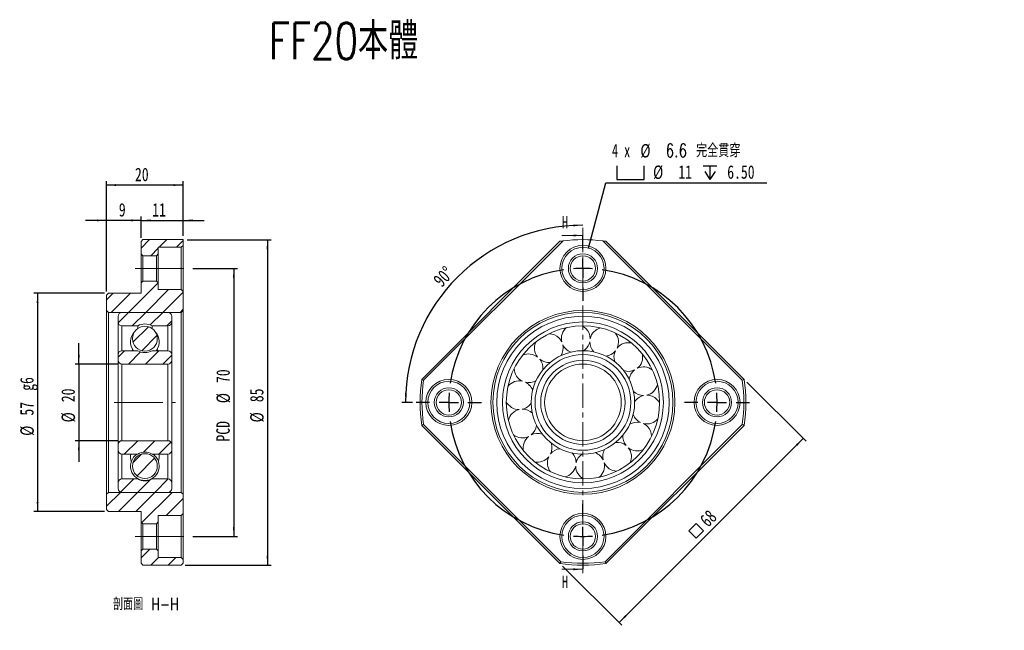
# Model space of a CAD drawing. Header units: millimetres. Extents: x 51 to 308, y 33 to 192.
import ezdxf

# ---------------------------------------------------------------- set-up
doc = ezdxf.new("R2010")
doc.units = ezdxf.units.MM
doc.linetypes.add('CENTER', pattern=[10.16, 6.35, -1.27, 1.27, -1.27])
doc.linetypes.add('CENTERX2', pattern=[20.32, 12.7, -2.54, 2.54, -2.54])
doc.layers.add('FORMAT', color=7, linetype='Continuous')
doc.styles.add('SLDTEXTSTYLE0', font='TXT', dxfattribs={"width": 0.75, "bigfont": 'bigfont'})
doc.styles.add('SLDTEXTSTYLE1', font='TXT', dxfattribs={"width": 0.75})
doc.styles.add('SLDTEXTSTYLE2', font='TXT', dxfattribs={"width": 0.666667})
doc.dimstyles.new('SLDDIMSTYLE0', dxfattribs={"dimtxt": 3.5, "dimasz": 2.5, "dimexe": 0, "dimexo": 0.0625, "dimgap": 0.875, "dimtad": 1, "dimdec": 4, "dimzin": 12, "dimdsep": 46, "dimtxsty": 'SLDTEXTSTYLE1', "dimsah": 1, "dimcen": 0.09, "dimazin": 3, "dimtfac": 1, "dimtofl": 0, "dimtmove": 0, "dimatfit": 3, "dimfxl": 0, "dimfrac": 2, "dimtolj": 1, "dimtzin": 12, "dimarcsym": 0})
doc.dimstyles.new('SLDDIMSTYLE1', dxfattribs={"dimtxt": 3.5, "dimasz": 2.5, "dimexe": 0, "dimexo": 0.0625, "dimgap": 0.875, "dimtad": 1, "dimrnd": 1e-09, "dimzin": 12, "dimdsep": 46, "dimtxsty": 'SLDTEXTSTYLE1', "dimsah": 1, "dimcen": 0.09, "dimadec": 0, "dimazin": 3, "dimtfac": 1, "dimtofl": 0, "dimtmove": 0, "dimatfit": 3, "dimfxl": 0, "dimfrac": 2, "dimtolj": 1, "dimtzin": 12, "dimarcsym": 0})
doc.dimstyles.new('SLDDIMSTYLE2', dxfattribs={"dimtxt": 3.5, "dimasz": 2.5, "dimexe": 0, "dimexo": 0.0625, "dimgap": 0.875, "dimtad": 0, "dimtih": 1, "dimtoh": 1, "dimdec": 1, "dimrnd": 1e-09, "dimzin": 12, "dimdsep": 46, "dimtxsty": 'SLDTEXTSTYLE1', "dimsah": 1, "dimcen": 0, "dimadec": 0, "dimazin": 3, "dimtfac": 1, "dimtofl": 0, "dimtmove": 0, "dimatfit": 3, "dimfxl": 0, "dimfrac": 2, "dimtolj": 1, "dimtzin": 12, "dimarcsym": 0})
doc.dimstyles.new('SLDDIMSTYLE3', dxfattribs={"dimtxt": 3.5, "dimasz": 2.5, "dimexe": 0, "dimexo": 0.0625, "dimgap": 0.875, "dimtad": 1, "dimrnd": 1e-09, "dimzin": 12, "dimdsep": 46, "dimtxsty": 'SLDTEXTSTYLE1', "dimsah": 1, "dimcen": 0.09, "dimadec": 0, "dimazin": 3, "dimtfac": 1, "dimtmove": 0, "dimatfit": 0, "dimfxl": 0, "dimfrac": 2, "dimtolj": 1, "dimtzin": 12, "dimarcsym": 0})

# ---------------------------------------------------------------- blocks, each defined once
blk = doc.blocks.new('_D')
at = {"layer": 'FORMAT', "color": 7}
blk.add_line((153.92, 92.23), (151.13, 92.23), dxfattribs=at)
blk.add_arc((198.42, 92.23), 46.29, 90, 180, dxfattribs=at)
for points in [[(198.42, 138.52), (195.91, 138.7), (195.93, 138.2)], [(152.13, 92.23), (152.45, 94.73), (151.95, 94.74)]]:
    blk.add_solid(points, dxfattribs=at)
at = {"layer": 'FORMAT', "color": 7, "insert": (159.04, 124.52), "char_height": 3.5, "attachment_point": 1, "rotation": 46.6889, "style": 'SLDTEXTSTYLE1'}
blk.add_mtext('90°', dxfattribs=at)
blk = doc.blocks.new('SW_SYMBOL_MOD_BOX')
at = {"layer": 'FORMAT', "color": 0}
for p, q in [((200, 200), (200, 800)), ((200, 800), (800, 800)), ((800, 800), (800, 200)), ((200, 200), (800, 200))]:
    blk.add_line(p, q, dxfattribs=at)
blk = doc.blocks.new('_D_1')
at = {"layer": 'FORMAT', "color": 7}
for p, q in [((241.2, 97.54), (256.64, 82.1)), ((255.93, 82.81), (207.85, 34.72)), ((193.12, 49.45), (208.55, 34.02))]:
    blk.add_line(p, q, dxfattribs=at)
for points in [[(255.93, 82.81), (253.98, 81.22), (254.34, 80.86)], [(207.85, 34.72), (209.79, 36.31), (209.44, 36.67)]]:
    blk.add_solid(points, dxfattribs=at)
at = {"layer": 'FORMAT', "color": 7, "xscale": 0.004470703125, "yscale": 0.004470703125, "zscale": 0.004470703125, "rotation": 45.00000000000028}
blk.add_blockref('SW_SYMBOL_MOD_BOX', (227.95, 55.51), dxfattribs=at)
at = {"layer": 'FORMAT', "color": 7, "insert": (228.6, 61.93), "char_height": 3.5, "attachment_point": 1, "rotation": 45, "style": 'SLDTEXTSTYLE1'}
blk.add_mtext('68', dxfattribs=at)
blk = doc.blocks.new('SW_SYMBOL_HOLE_SPOT')
at = {"layer": 'FORMAT', "color": 0}
for p, q in [((0, 875), (0, 75)), ((1600, 75), (1600, 875)), ((0, 75), (1600, 75))]:
    blk.add_line(p, q, dxfattribs=at)
blk = doc.blocks.new('SW_SYMBOL_HOLE_DEPTH')
at = {"layer": 'FORMAT', "color": 0}
for p, q in [((0, 875), (800, 875)), ((400, 875), (400, 75)), ((100, 555), (400, 75)), ((700, 555), (400, 75))]:
    blk.add_line(p, q, dxfattribs=at)
blk = doc.blocks.new('_D_2')
at = {"layer": 'FORMAT'}
for p, q in [((199.84, 132.55), (204.41, 149.58)), ((204.41, 149.58), (246.41, 149.58))]:
    blk.add_line(p, q, dxfattribs=at)
blk.add_solid([(199.84, 132.55), (200.73, 134.9), (200.25, 135.03)], dxfattribs=at)
at = {"layer": 'FORMAT', "xscale": 0.004470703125, "yscale": 0.004470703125, "zscale": 0.004470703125}
for name, p in [('SW_SYMBOL_HOLE_SPOT', (207.29, 150.07)), ('SW_SYMBOL_HOLE_DEPTH', (229.77, 150.07))]:
    blk.add_blockref(name, p, dxfattribs=at)
at = {"layer": 'FORMAT', "char_height": 3.5, "attachment_point": 1}
for s, insert, style in [('4 x', (206, 159.76), 'SLDTEXTSTYLE2'), ('%%c', (213.41, 159.71), 'SLDTEXTSTYLE1'), ('6.6 \\M+18AAE\\M+19153\\M+18AD1\\M+190FA', (220, 159.76), 'SLDTEXTSTYLE0'), ('%%c', (216.73, 154.1), 'SLDTEXTSTYLE1'), ('6.50', (236.08, 154.15), 'SLDTEXTSTYLE1'), ('11', (223.32, 154.15), 'SLDTEXTSTYLE1')]:
    blk.add_mtext(s, dxfattribs=dict(at, insert=insert, style=style))
blk = doc.blocks.new('SW_CENTERMARKSYMBOL_0')
at = {"layer": 'FORMAT', "color": 0}
for p, q in [((0, 5), (0, 8.5)), ((0, 0), (0, 2.5)), ((0, 0), (0, -2.5)), ((0, -5), (0, -8.5)), ((-40, -35), (-43.5, -35)), ((-35, -35), (-37.5, -35)), ((-35, -35), (-32.5, -35)), ((-30, -35), (-26.5, -35)), ((30, -35), (26.5, -35)), ((35, -35), (32.5, -35)), ((35, -35), (37.5, -35)), ((40, -35), (43.5, -35)), ((0, -65), (0, -61.5)), ((0, -70), (0, -67.5)), ((0, -70), (0, -72.5)), ((0, -75), (0, -78.5))]:
    blk.add_line(p, q, dxfattribs=at)
for start, end in [(90, 94.0926), (85.9074, 90), (98.1851, 171.8149), (8.1851, 81.8149), (175.9074, 180), (0, 4.0926), (180, 184.0926), (355.9074, 0), (188.1851, 261.8149), (278.1851, 351.8149), (265.9074, 270), (270, 274.0926)]:
    blk.add_arc((0, -35), 35, start, end, dxfattribs=at)
blk = doc.blocks.new('_D_3')
at = {"layer": 'FORMAT', "color": 7}
for p, q in [((83.09, 139.77), (77.59, 139.77)), ((83.09, 135.23), (83.09, 140.77)), ((83.09, 139.77), (94.09, 139.77)), ((94.09, 135.73), (94.09, 140.77)), ((94.09, 139.77), (99.59, 139.77))]:
    blk.add_line(p, q, dxfattribs=at)
for points in [[(83.09, 139.77), (80.59, 140.02), (80.59, 139.52)], [(94.09, 139.77), (96.59, 139.52), (96.59, 140.02)]]:
    blk.add_solid(points, dxfattribs=at)
at = {"layer": 'FORMAT', "color": 7, "insert": (86.01, 144.28), "char_height": 3.5, "attachment_point": 1, "style": 'SLDTEXTSTYLE1'}
blk.add_mtext('11', dxfattribs=at)
blk = doc.blocks.new('_D_4')
at = {"layer": 'FORMAT', "color": 7}
for p, q in [((74.09, 139.77), (68.59, 139.77)), ((74.09, 121.23), (74.09, 140.77)), ((83.09, 139.77), (74.09, 139.77)), ((83.09, 135.23), (83.09, 140.77)), ((83.09, 139.77), (88.59, 139.77))]:
    blk.add_line(p, q, dxfattribs=at)
for points in [[(74.09, 139.77), (71.59, 140.02), (71.59, 139.52)], [(83.09, 139.77), (85.59, 139.52), (85.59, 140.02)]]:
    blk.add_solid(points, dxfattribs=at)
at = {"layer": 'FORMAT', "color": 7, "insert": (77.3, 144.28), "char_height": 3.5, "attachment_point": 1, "style": 'SLDTEXTSTYLE1'}
blk.add_mtext('9', dxfattribs=at)
blk = doc.blocks.new('_D_5')
at = {"layer": 'FORMAT', "color": 7}
for p, q in [((74.09, 121.23), (74.09, 150)), ((94.09, 135.73), (94.09, 150)), ((94.09, 149), (74.09, 149))]:
    blk.add_line(p, q, dxfattribs=at)
for points in [[(74.09, 149), (76.59, 148.75), (76.59, 149.25)], [(94.09, 149), (91.59, 149.25), (91.59, 148.75)]]:
    blk.add_solid(points, dxfattribs=at)
at = {"layer": 'FORMAT', "color": 7, "insert": (81.51, 153.51), "char_height": 3.5, "attachment_point": 1, "style": 'SLDTEXTSTYLE1'}
blk.add_mtext('20', dxfattribs=at)
blk = doc.blocks.new('_D_6')
at = {"layer": 'FORMAT', "color": 7}
for p, q in [((73.59, 120.73), (55.1, 120.73)), ((56.1, 120.73), (56.1, 63.73)), ((73.59, 63.73), (55.1, 63.73))]:
    blk.add_line(p, q, dxfattribs=at)
for points in [[(56.1, 120.73), (55.85, 118.23), (56.35, 118.23)], [(56.1, 63.73), (56.35, 66.23), (55.85, 66.23)]]:
    blk.add_solid(points, dxfattribs=at)
at = {"layer": 'FORMAT', "color": 7, "char_height": 3.5, "attachment_point": 1, "rotation": 90, "style": 'SLDTEXTSTYLE1'}
for s, insert in [('g6', (51.53, 95.26)), ('57', (51.53, 88.78)), ('%%c', (51.59, 83.5))]:
    blk.add_mtext(s, dxfattribs=dict(at, insert=insert))
blk = doc.blocks.new('_D_7')
at = {"layer": 'FORMAT', "color": 7}
for p, q in [((96.59, 127.23), (108.3, 127.23)), ((107.3, 127.23), (107.3, 57.23)), ((96.59, 57.23), (108.3, 57.23))]:
    blk.add_line(p, q, dxfattribs=at)
for points in [[(107.3, 127.23), (107.05, 124.73), (107.55, 124.73)], [(107.3, 57.23), (107.55, 59.73), (107.05, 59.73)]]:
    blk.add_solid(points, dxfattribs=at)
at = {"layer": 'FORMAT', "color": 7, "char_height": 3.5, "attachment_point": 1, "rotation": 90, "style": 'SLDTEXTSTYLE1'}
for s, insert in [('70', (102.74, 97.3)), ('%%c', (102.79, 92.02)), ('PCD', (102.74, 82))]:
    blk.add_mtext(s, dxfattribs=dict(at, insert=insert))
blk = doc.blocks.new('_D_8')
at = {"layer": 'FORMAT', "color": 7}
for p, q in [((95.09, 134.73), (117.09, 134.73)), ((116.09, 134.73), (116.09, 49.73)), ((94.59, 49.73), (117.09, 49.73))]:
    blk.add_line(p, q, dxfattribs=at)
for points in [[(116.09, 134.73), (115.84, 132.23), (116.34, 132.23)], [(116.09, 49.73), (116.34, 52.23), (115.84, 52.23)]]:
    blk.add_solid(points, dxfattribs=at)
at = {"layer": 'FORMAT', "color": 7, "char_height": 3.5, "attachment_point": 1, "rotation": 90, "style": 'SLDTEXTSTYLE1'}
for s, insert in [('85', (111.53, 92.29)), ('%%c', (111.58, 87.01))]:
    blk.add_mtext(s, dxfattribs=dict(at, insert=insert))
blk = doc.blocks.new('_D_9')
at = {"layer": 'FORMAT', "color": 7}
for p, q in [((66.86, 102.23), (66.86, 107.73)), ((77.09, 102.23), (65.86, 102.23)), ((66.86, 102.23), (66.86, 82.23)), ((77.09, 82.23), (65.86, 82.23)), ((66.86, 82.23), (66.86, 76.73))]:
    blk.add_line(p, q, dxfattribs=at)
for points in [[(66.86, 102.23), (67.11, 104.73), (66.61, 104.73)], [(66.86, 82.23), (66.61, 79.73), (67.11, 79.73)]]:
    blk.add_solid(points, dxfattribs=at)
at = {"layer": 'FORMAT', "color": 7, "char_height": 3.5, "attachment_point": 1, "rotation": 90, "style": 'SLDTEXTSTYLE1'}
for s, insert in [('20', (62.3, 92.29)), ('%%c', (62.35, 87.01))]:
    blk.add_mtext(s, dxfattribs=dict(at, insert=insert))

msp = doc.modelspace()

# ---------------------------------------------------------------- hatches: boundary and pattern name
at = {"linetype": 'Continuous', "lineweight": 0}
h = msp.add_hatch(dxfattribs=at)
h.set_pattern_fill('ANSI31', style=0)
h.paths.add_polyline_path([(83.09355, 134.23341), (83.09355, 131.03341), (83.59355, 130.53341), (87.09355, 130.53341), (87.59355, 131.03341), (87.59355, 132.73341), (93.59355, 132.73341), (94.09355, 133.23341), (94.09355, 134.73341), (83.59355, 134.73341)], flags=0)
h = msp.add_hatch(dxfattribs=at)
h.set_pattern_fill('ANSI31', style=0)
h.paths.add_polyline_path([(83.09355, 120.73341), (74.59355, 120.73341), (74.09355, 120.23341), (74.09355, 116.23341), (74.59355, 115.73341), (93.59355, 115.73341), (94.09355, 116.23341), (94.09355, 121.23341), (93.59355, 121.73341), (87.59355, 121.73341), (87.59355, 123.43341), (87.09355, 123.93341), (83.59355, 123.93341), (83.09355, 123.43341)], flags=0)
h = msp.add_hatch(dxfattribs=at)
h.set_pattern_fill('ANSI31', style=0)
edge = h.paths.add_edge_path(flags=0)
edge.add_arc((78.09355, 114.73341), 1, 90, 180)
edge.add_line((77.09355, 114.73341), (77.09355, 113.23341))
edge.add_arc((78.09355, 113.23341), 1, 180, 270)
edge.add_line((78.09355, 112.23341), (82.22272, 112.23341))
edge.add_arc((84.09355, 108.98341), 3.75, 60.0735651, 119.9264349, ccw=False)
edge.add_line((85.96438, 112.23341), (90.09355, 112.23341))
edge.add_arc((90.09355, 113.23341), 1, 270, 360)
edge.add_line((91.09355, 113.23341), (91.09355, 114.73341))
edge.add_arc((90.09355, 114.73341), 1, 0, 90)
edge.add_line((90.09355, 115.73341), (78.09355, 115.73341))
h = msp.add_hatch(dxfattribs=at)
h.set_pattern_fill('ANSI31', style=0)
edge = h.paths.add_edge_path(flags=0)
edge.add_arc((84.09355, 108.87809), 3.24736, 0, 360)
h = msp.add_hatch(dxfattribs=at)
h.set_pattern_fill('ANSI31', style=0)
edge = h.paths.add_edge_path(flags=0)
edge.add_arc((84.09355, 108.98341), 3.75, 240.0735651, 299.9264349, ccw=False)
edge.add_line((82.22272, 105.73341), (78.09355, 105.73341))
edge.add_arc((78.09355, 104.73341), 1, 90, 180)
edge.add_line((77.09355, 104.73341), (77.09355, 103.23341))
edge.add_arc((78.09355, 103.23341), 1, 180, 270)
edge.add_line((78.09355, 102.23341), (90.09355, 102.23341))
edge.add_arc((90.09355, 103.23341), 1, 270, 360)
edge.add_line((91.09355, 103.23341), (91.09355, 104.73341))
edge.add_arc((90.09355, 104.73341), 1, 0, 90)
edge.add_line((90.09355, 105.73341), (85.96438, 105.73341))
h = msp.add_hatch(dxfattribs=at)
h.set_pattern_fill('ANSI31', style=0)
edge = h.paths.add_edge_path(flags=0)
edge.add_arc((84.09355, 75.48341), 3.75, 60.0735651, 119.9264349, ccw=False)
edge.add_line((85.96438, 78.73341), (90.09355, 78.73341))
edge.add_arc((90.09355, 79.73341), 1, 270, 360)
edge.add_line((91.09355, 79.73341), (91.09355, 81.23341))
edge.add_arc((90.09355, 81.23341), 1, 0, 90)
edge.add_line((90.09355, 82.23341), (78.09355, 82.23341))
edge.add_arc((78.09355, 81.23341), 1, 90, 180)
edge.add_line((77.09355, 81.23341), (77.09355, 79.73341))
edge.add_arc((78.09355, 79.73341), 1, 180, 270)
edge.add_line((78.09355, 78.73341), (82.22272, 78.73341))
h = msp.add_hatch(dxfattribs=at)
h.set_pattern_fill('ANSI31', style=0)
edge = h.paths.add_edge_path(flags=0)
edge.add_arc((84.09355, 75.58873), 3.24736, 0, 360)
h = msp.add_hatch(dxfattribs=at)
h.set_pattern_fill('ANSI31', style=0)
edge = h.paths.add_edge_path(flags=0)
edge.add_arc((78.09355, 69.73341), 1, 180, 270)
edge.add_line((78.09355, 68.73341), (90.09355, 68.73341))
edge.add_arc((90.09355, 69.73341), 1, 270, 360)
edge.add_line((91.09355, 69.73341), (91.09355, 71.23341))
edge.add_arc((90.09355, 71.23341), 1, 0, 90)
edge.add_line((90.09355, 72.23341), (85.96438, 72.23341))
edge.add_arc((84.09355, 75.48341), 3.75, 240.0735651, 299.9264349, ccw=False)
edge.add_line((82.22272, 72.23341), (78.09355, 72.23341))
edge.add_arc((78.09355, 71.23341), 1, 90, 180)
edge.add_line((77.09355, 71.23341), (77.09355, 69.73341))
h = msp.add_hatch(dxfattribs=at)
h.set_pattern_fill('ANSI31', style=0)
h.paths.add_polyline_path([(74.59355, 63.73341), (83.09355, 63.73341), (83.09355, 61.03341), (83.59355, 60.53341), (87.09355, 60.53341), (87.59355, 61.03341), (87.59355, 62.73341), (93.59355, 62.73341), (94.09355, 63.23341), (94.09355, 68.23341), (93.59355, 68.73341), (74.59355, 68.73341), (74.09355, 68.23341), (74.09355, 64.23341)], flags=0)
h = msp.add_hatch(dxfattribs=at)
h.set_pattern_fill('ANSI31', style=0)
h.paths.add_polyline_path([(83.09355, 53.43341), (83.09355, 50.23341), (83.59355, 49.73341), (93.59355, 49.73341), (94.09355, 50.23341), (94.09355, 51.23341), (93.59355, 51.73341), (87.59355, 51.73341), (87.59355, 53.43341), (87.09355, 53.93341), (83.59355, 53.93341)], flags=0)

# ---------------------------------------------------------------- linework, layer by layer
at = {"color": 7, "linetype": 'CENTER', "lineweight": 0}
msp.add_line((198.41955, 137.82766), (198.41955, 46.63917), dxfattribs=at)
at = {"color": 7, "linetype": 'Continuous', "lineweight": 15}
for p, q in [((83.59355, 134.73341), (83.09355, 134.23341)), ((83.09355, 131.03341), (83.09355, 134.23341)), ((83.59355, 134.73341), (94.09355, 134.73341)), ((94.09355, 134.73341), (94.09355, 133.23341)), ((156.34669, 98.24382), (192.40914, 134.30626)), ((193.22471, 134.41473), (156.81849, 98.0085)), ((240.02061, 98.0085), (203.61438, 134.41473)), ((204.42996, 134.30626), (240.4924, 98.24382)), ((93.59355, 132.73341), (87.59355, 132.73341)), ((87.59355, 132.73341), (87.59355, 131.03341)), ((93.59355, 132.73341), (94.09355, 133.23341)), ((93.59355, 121.73341), (93.59355, 132.73341)), ((94.09355, 133.23341), (94.09355, 121.23341)), ((83.09355, 131.03341), (83.59355, 130.53341)), ((83.09355, 123.43341), (83.09355, 131.03341)), ((83.59355, 130.53341), (83.59355, 123.93341)), ((87.09355, 130.53341), (83.59355, 130.53341)), ((87.09355, 130.53341), (87.59355, 131.03341)), ((87.09355, 123.93341), (87.09355, 130.53341)), ((87.59355, 131.03341), (87.59355, 123.43341)), ((83.59355, 123.93341), (83.09355, 123.43341)), ((83.09355, 120.73341), (83.09355, 123.43341)), ((83.59355, 123.93341), (87.09355, 123.93341)), ((87.59355, 123.43341), (87.09355, 123.93341)), ((87.59355, 123.43341), (87.59355, 121.73341)), ((87.59355, 121.73341), (93.59355, 121.73341)), ((94.09355, 121.23341), (93.59355, 121.73341)), ((94.09355, 121.23341), (94.09355, 116.23341)), ((74.59355, 120.73341), (74.09355, 120.23341)), ((74.09355, 116.23341), (74.09355, 120.23341)), ((74.59355, 120.73341), (83.09355, 120.73341)), ((74.09355, 116.23341), (74.59355, 115.73341)), ((74.09355, 68.23341), (74.09355, 116.23341)), ((74.59355, 115.73341), (74.59355, 68.73341)), ((93.59355, 115.73341), (74.59355, 115.73341)), ((78.09355, 115.73341), (90.09355, 115.73341)), ((93.59355, 115.73341), (94.09355, 116.23341)), ((93.59355, 68.73341), (93.59355, 115.73341)), ((94.09355, 116.23341), (94.09355, 68.23341)), ((77.09355, 113.23341), (77.09355, 114.73341)), ((77.09355, 113.23341), (77.09355, 104.73341)), ((91.09355, 114.73341), (91.09355, 113.23341)), ((91.09355, 113.23341), (91.09355, 104.73341)), ((82.22272, 112.23341), (78.09355, 112.23341)), ((82.22272, 112.23341), (82.22272, 111.5324)), ((85.96438, 112.23341), (85.96438, 111.5324)), ((90.09355, 112.23341), (85.96438, 112.23341)), ((78.09355, 105.73341), (82.22272, 105.73341)), ((85.96438, 105.73341), (90.09355, 105.73341)), ((77.09355, 103.23341), (77.09355, 104.73341)), ((77.09355, 103.23341), (77.09355, 81.23341)), ((91.09355, 104.73341), (91.09355, 103.23341)), ((91.09355, 103.23341), (91.09355, 81.23341)), ((78.09355, 102.23341), (78.09355, 82.23341)), ((90.09355, 102.23341), (78.09355, 102.23341)), ((90.09355, 102.23341), (90.09355, 82.23341)), ((192.40914, 50.16056), (156.34669, 86.223)), ((156.81849, 86.45832), (192.64445, 50.63235)), ((204.19464, 50.63235), (240.02061, 86.45832)), ((240.4924, 86.223), (204.42996, 50.16056)), ((78.09355, 82.23341), (90.09355, 82.23341)), ((77.09355, 79.73341), (77.09355, 81.23341)), ((77.09355, 79.73341), (77.09355, 71.23341)), ((91.09355, 81.23341), (91.09355, 79.73341)), ((91.09355, 79.73341), (91.09355, 71.23341)), ((82.22272, 78.73341), (78.09355, 78.73341)), ((90.09355, 78.73341), (85.96438, 78.73341)), ((78.09355, 72.23341), (82.22272, 72.23341)), ((82.22272, 72.33873), (82.22272, 72.23341)), ((85.96438, 72.33873), (85.96438, 72.23341)), ((85.96438, 72.23341), (90.09355, 72.23341)), ((77.09355, 69.73341), (77.09355, 71.23341)), ((91.09355, 71.23341), (91.09355, 69.73341)), ((74.59355, 68.73341), (74.09355, 68.23341)), ((74.09355, 64.23341), (74.09355, 68.23341)), ((74.59355, 68.73341), (93.59355, 68.73341)), ((90.09355, 68.73341), (78.09355, 68.73341)), ((94.09355, 68.23341), (93.59355, 68.73341)), ((94.09355, 68.23341), (94.09355, 63.23341)), ((74.09355, 64.23341), (74.59355, 63.73341)), ((83.09355, 63.73341), (74.59355, 63.73341)), ((83.09355, 61.03341), (83.09355, 63.73341)), ((93.59355, 62.73341), (87.59355, 62.73341)), ((87.59355, 62.73341), (87.59355, 61.03341)), ((93.59355, 62.73341), (94.09355, 63.23341)), ((93.59355, 51.73341), (93.59355, 62.73341)), ((94.09355, 63.23341), (94.09355, 51.23341)), ((83.09355, 61.03341), (83.59355, 60.53341)), ((83.09355, 53.43341), (83.09355, 61.03341)), ((87.09355, 60.53341), (83.59355, 60.53341)), ((83.59355, 60.53341), (83.59355, 53.93341)), ((87.09355, 60.53341), (87.59355, 61.03341)), ((87.09355, 53.93341), (87.09355, 60.53341)), ((87.59355, 61.03341), (87.59355, 53.43341)), ((83.59355, 53.93341), (83.09355, 53.43341)), ((83.09355, 50.23341), (83.09355, 53.43341)), ((83.59355, 53.93341), (87.09355, 53.93341)), ((87.59355, 53.43341), (87.09355, 53.93341)), ((87.59355, 53.43341), (87.59355, 51.73341)), ((87.59355, 51.73341), (93.59355, 51.73341)), ((94.09355, 51.23341), (93.59355, 51.73341)), ((83.09355, 50.23341), (83.59355, 49.73341)), ((93.59355, 49.73341), (83.59355, 49.73341)), ((93.59355, 49.73341), (94.09355, 50.23341)), ((94.09355, 51.23341), (94.09355, 50.23341))]:
    msp.add_line(p, q, dxfattribs=at)
at = {"color": 7, "linetype": 'Continuous', "lineweight": 0}
for p, q in [((192.91955, 135.82766), (198.41955, 135.82766)), ((192.91955, 48.63917), (198.41955, 48.63917))]:
    msp.add_line(p, q, dxfattribs=at)
at = {"color": 8, "linetype": 'Continuous', "lineweight": 15}
for p, q in [((78.09355, 112.23341), (78.09355, 105.73341)), ((90.09355, 112.23341), (90.09355, 105.73341)), ((78.09355, 78.73341), (78.09355, 72.23341)), ((90.09355, 78.73341), (90.09355, 72.23341))]:
    msp.add_line(p, q, dxfattribs=at)
at = {"color": 7, "linetype": 'Continuous', "lineweight": 15, "flags": 128}
for points in [[(199.19579, 111.52974), (198.7361, 111.92076), (198.22073, 112.23242)], [(80.91075, 106.06045), (80.75227, 105.77991), (80.72898, 105.73341)], [(87.45811, 105.73341), (87.43482, 105.77991), (87.27635, 106.06045)], [(218.41856, 92.0346), (218.10689, 92.54996), (217.71588, 93.00966)]]:
    msp.add_lwpolyline(points, dxfattribs=at)
at = {"color": 7, "linetype": 'Continuous', "lineweight": 15}
for centre, radius in [((198.41955, 127.23341), 6), ((198.41955, 127.23341), 5.5), ((198.41955, 127.23341), 3.8), ((198.41955, 127.23341), 3.3), ((198.41955, 92.23341), 24), ((198.41955, 92.23341), 23.5), ((198.41955, 92.23341), 22.5), ((198.41955, 92.23341), 21), ((84.09355, 108.87809), 3.24736), ((198.41955, 92.23341), 20), ((198.41955, 92.23341), 13.5), ((198.41955, 92.23341), 12.5), ((198.41955, 92.23341), 11), ((198.41955, 92.23341), 10), ((163.41955, 92.23341), 6), ((163.41955, 92.23341), 5.5), ((233.41955, 92.23341), 6), ((233.41955, 92.23341), 5.5), ((163.41955, 92.23341), 3.8), ((163.41955, 92.23341), 3.3), ((233.41955, 92.23341), 3.8), ((233.41955, 92.23341), 3.3), ((84.09355, 75.58873), 3.24736), ((198.41955, 57.23341), 6), ((198.41955, 57.23341), 5.5), ((198.41955, 57.23341), 3.8), ((198.41955, 57.23341), 3.3)]:
    msp.add_circle(centre, radius, dxfattribs=at)
for centre, radius, start, end in [((198.41955, 92.23341), 42.5, 97.0209015, 98.1301024), ((198.41955, 92.23341), 42.5, 82.9790985, 97.0209015), ((198.41955, 92.23341), 42.5, 81.8698976, 82.9790985), ((78.09355, 114.73341), 1, 90, 180), ((90.09355, 114.73341), 1, 0, 90), ((78.09355, 113.23341), 1, 180, 270), ((90.09355, 113.23341), 1, 270, 0), ((84.09355, 108.04346), 3.75, 137.6892923, 218.025506), ((84.09355, 108.98341), 3.75, 60.0735651, 119.9264349), ((84.09355, 108.04346), 3.75, 321.974494, 42.3107077), ((196.54414, 108.87809), 3.75, 129.4143245, 192.9679257), ((196.54414, 108.87809), 3.75, 359.8892172, 45), ((203.95172, 108.04346), 3.75, 103.7000387, 167.25364), ((189.50801, 106.41604), 3.75, 155.1286102, 218.6822114), ((189.50801, 106.41604), 3.75, 45, 89.1571041), ((189.50801, 106.41604), 3.75, 25.6035029, 45), ((196.54414, 108.87809), 3.75, 302.9807859, 347.25364), ((203.95172, 108.04346), 3.75, 179.8892172, 224.1620712), ((203.95172, 108.04346), 3.75, 334.1749315, 37.7285327), ((78.09355, 104.73341), 1, 90, 180), ((84.09355, 108.98341), 3.75, 240.0735651, 299.9264349), ((90.09355, 104.73341), 1, 0, 90), ((189.50801, 106.41604), 3.75, 328.6950717, 12.9679257), ((196.54414, 108.87809), 3.75, 205.6035029, 249.8763569), ((203.95172, 108.04346), 3.75, 277.2665002, 321.5393542), ((210.26359, 104.07745), 3.75, 154.1749315, 198.4477855), ((210.26359, 104.07745), 3.75, 77.985753, 141.5393542), ((78.09355, 103.23341), 1, 180, 270), ((90.09355, 103.23341), 1, 270, 0), ((184.23692, 101.14495), 3.75, 51.3177886, 114.8713898), ((184.23692, 101.14495), 3.75, 354.4093574, 38.6822114), ((189.50801, 106.41604), 3.75, 231.3177886, 275.5906426), ((210.26359, 104.07745), 3.75, 308.4606458, 12.014247), ((184.23692, 101.14495), 3.75, 180.8428959, 244.3964971), ((210.26359, 104.07745), 3.75, 251.5522145, 295.8250685), ((214.22959, 97.76559), 3.75, 128.4606458, 172.7334998), ((214.22959, 97.76559), 3.75, 52.2714673, 115.8250685), ((198.41955, 92.23341), 42.5, 171.8698976, 188.1301024), ((198.41955, 92.23341), 42, 172.0966641, 187.9033359), ((181.77487, 94.10882), 3.75, 77.0320743, 140.5856755), ((184.23692, 101.14495), 3.75, 257.0320743, 301.3049283), ((198.41955, 92.23341), 42, 352.0966641, 7.9033359), ((198.41955, 92.23341), 42.5, 351.8698976, 8.1301024), ((181.77487, 94.10882), 3.75, 45, 64.3964971), ((181.77487, 94.10882), 3.75, 20.1236431, 45), ((214.22959, 97.76559), 3.75, 282.74636, 346.2999613), ((214.22959, 97.76559), 3.75, 225.8379288, 270.1107828), ((215.06423, 90.35801), 3.75, 102.74636, 147.0192141), ((215.06423, 90.35801), 3.75, 45, 90.1107828), ((181.77487, 94.10882), 3.75, 206.5571816, 270.1107828), ((182.6095, 86.70124), 3.75, 102.74636, 166.2999613), ((181.77487, 94.10882), 3.75, 282.74636, 327.0192141), ((182.6095, 86.70124), 3.75, 45.8379288, 90.1107828), ((215.06423, 90.35801), 3.75, 200.1236431, 244.3964971), ((215.06423, 90.35801), 3.75, 257.0320743, 320.5856755), ((182.6095, 86.70124), 3.75, 308.4606458, 352.7334998), ((212.60218, 83.32187), 3.75, 77.0320743, 121.3049283), ((212.60218, 83.32187), 3.75, 45, 64.3964971), ((212.60218, 83.32187), 3.75, 0.8428959, 45), ((78.09355, 81.23341), 1, 90, 180), ((90.09355, 81.23341), 1, 0, 90), ((182.6095, 86.70124), 3.75, 232.2714673, 295.8250685), ((186.57551, 80.38937), 3.75, 128.4606458, 192.014247), ((186.57551, 80.38937), 3.75, 71.5522145, 115.8250685), ((212.60218, 83.32187), 3.75, 174.4093574, 218.6822114), ((78.09355, 79.73341), 1, 180, 270), ((90.09355, 79.73341), 1, 270, 0), ((186.57551, 80.38937), 3.75, 334.1749315, 18.4477855), ((192.88737, 76.42337), 3.75, 97.2665002, 141.5393542), ((207.33109, 78.05078), 3.75, 148.6950717, 192.9679257), ((207.33109, 78.05078), 3.75, 51.3177886, 95.5906426), ((212.60218, 83.32187), 3.75, 231.3177886, 294.8713898), ((207.33109, 78.05078), 3.75, 335.1286102, 38.6822114), ((84.09355, 75.58873), 3.75, 123.0093998, 56.9906002), ((84.09355, 78.05078), 3.75, 169.5116989, 199.1640007), ((84.09355, 75.48341), 3.75, 60.0735651, 119.9264349), ((84.09355, 78.05078), 3.75, 340.8359993, 10.4883011), ((186.57551, 80.38937), 3.75, 257.985753, 321.5393542), ((192.88737, 76.42337), 3.75, 154.1749315, 217.7285327), ((192.88737, 76.42337), 3.75, 359.8892172, 44.1620712), ((200.29495, 75.58873), 3.75, 122.9807859, 167.25364), ((200.29495, 75.58873), 3.75, 45, 69.8763569), ((200.29495, 75.58873), 3.75, 25.6035029, 45), ((192.88737, 76.42337), 3.75, 283.7000387, 347.25364), ((200.29495, 75.58873), 3.75, 179.8892172, 243.4428184), ((200.29495, 75.58873), 3.75, 309.4143245, 12.9679257), ((207.33109, 78.05078), 3.75, 205.6035029, 269.1571041), ((78.09355, 71.23341), 1, 90, 180), ((84.09355, 75.48341), 3.75, 240.0735651, 299.9264349), ((90.09355, 71.23341), 1, 0, 90), ((78.09355, 69.73341), 1, 180, 270), ((90.09355, 69.73341), 1, 270, 0), ((198.41955, 92.23341), 42.5, 261.8698976, 278.1301024), ((198.41955, 92.23341), 42, 262.0966641, 277.9033359)]:
    msp.add_arc(centre, radius, start, end, dxfattribs=at)
for points in [[(156.81849, 98.0085), (156.66112, 98.0868), (156.50386, 98.16524), (156.34669, 98.24382)], [(240.02061, 98.0085), (240.17798, 98.0868), (240.33524, 98.16524), (240.4924, 98.24382)], [(156.81849, 86.45832), (156.66112, 86.38002), (156.50386, 86.30158), (156.34669, 86.223)], [(240.02061, 86.45832), (240.17798, 86.38002), (240.33524, 86.30158), (240.4924, 86.223)], [(192.64445, 50.63235), (192.56616, 50.47498), (192.48772, 50.31772), (192.40914, 50.16056)], [(204.19464, 50.63235), (204.27294, 50.47498), (204.35137, 50.31772), (204.42996, 50.16056)]]:
    msp.add_open_spline(points, degree=3, dxfattribs=at)
at = {"color": 7, "linetype": 'Continuous', "lineweight": 0}
for points in [[(198.41955, 135.82766), (195.91955, 136.07766), (195.91955, 135.57766)], [(198.41955, 48.63917), (195.91955, 48.88917), (195.91955, 48.38917)]]:
    msp.add_solid(points, dxfattribs=at)
at = {"layer": 'FORMAT', "color": 7, "linetype": 'CENTERX2', "lineweight": 0}
for p, q in [((81.59355, 127.23341), (95.59355, 127.23341)), ((76.09355, 92.23341), (92.09355, 92.23341)), ((81.59355, 57.23341), (95.59355, 57.23341))]:
    msp.add_line(p, q, dxfattribs=at)

# ---------------------------------------------------------------- block references
at = {"layer": 'FORMAT', "color": 7}
msp.add_blockref('SW_CENTERMARKSYMBOL_0', (198.41955, 127.23341), dxfattribs=at)

# ---------------------------------------------------------------- texts
at = {"color": 7, "linetype": 'Continuous', "char_height": 3.175, "attachment_point": 1, "style": 'SLDTEXTSTYLE1'}
for insert in [(192.91955, 140.87156), (192.91955, 46.95955)]:
    msp.add_mtext('H', dxfattribs=dict(at, insert=insert))
at = {"layer": 'FORMAT', "color": 7, "insert": (116.45967, 191.39604), "char_height": 9.525, "attachment_point": 1, "style": 'SLDTEXTSTYLE0'}
msp.add_mtext('FF20\\M+1967B\\M+1E993', dxfattribs=at)
at = {"layer": 'FORMAT', "insert": (84.33835, 41.171), "char_height": 3.175, "attachment_point": 2, "style": 'SLDTEXTSTYLE0'}
msp.add_mtext('\\M+19655\\M+196CA\\M+19AA4 H-H', dxfattribs=at)

# ---------------------------------------------------------------- dimensions: what is measured, and where the dimension line sits
at = {"layer": 'FORMAT'}
dim = msp.add_diameter_dim_2p(p1=(196.99604, 121.92082), p2=(199.84305, 132.546), text='4 x <> 完全貫穿\\P{\\fGDT;v}%%c 11 {\\fGDT;x} 6.50\\P', dimstyle='SLDDIMSTYLE2', dxfattribs=at)
dim.commit()
dim.dimension.update_dxf_attribs({"geometry": '_D_2', "text_midpoint": (226.20091, 155.19443), "dimtype": 163})
at = {"layer": 'FORMAT', "color": 7}
for base, p1, p2, dimstyle, picture, middle in [((74.09355, 148.99819), (94.09355, 134.73341), (74.09355, 120.23341), 'SLDDIMSTYLE1', '_D_5', (84.09355, 148.99819)), ((74.09355, 139.76972), (83.09355, 134.23341), (74.09355, 120.23341), 'SLDDIMSTYLE3', '_D_4', (78.59355, 139.76972)), ((94.09355, 139.76972), (83.09355, 134.23341), (94.09355, 134.73341), 'SLDDIMSTYLE3', '_D_3', (88.59355, 139.76972))]:
    dim = msp.add_linear_dim(base=base, p1=p1, p2=p2, dimstyle=dimstyle, dxfattribs=at)
    dim.commit()
    dim.dimension.update_dxf_attribs({"geometry": picture, "text_midpoint": middle, "dimtype": 160})
dim = msp.add_angular_dim_2l(base=(165.69035, 124.96261), line1=((198.41955, 137.82766), (198.41955, 46.63917)), line2=((171.91955, 92.23341), (154.91955, 92.23341)), dimstyle='SLDDIMSTYLE0', dxfattribs=at)
dim.commit()
dim.dimension.update_dxf_attribs({"geometry": '_D', "text_midpoint": (164.73997, 123.9838), "dimtype": 162})
for base, p1, p2, angle, text, dimstyle, picture, middle in [((116.09355, 49.73341), (94.09355, 134.73341), (93.59355, 49.73341), 90, '%%c<>', 'SLDDIMSTYLE1', '_D_8', (116.09355, 92.23341)), ((107.30308, 57.23341), (95.59355, 127.23341), (95.59355, 57.23341), 90, 'PCD%%c<>', 'SLDDIMSTYLE1', '_D_7', (107.30308, 92.23341)), ((56.09783, 63.73341), (74.59355, 120.73341), (74.59355, 63.73341), 90, '%%c<> g6', 'SLDDIMSTYLE1', '_D_6', (56.09783, 92.23341)), ((66.86357, 82.23341), (78.09355, 102.23341), (78.09355, 82.23341), 90, '%%c<>', 'SLDDIMSTYLE3', '_D_9', (66.86357, 92.23341)), ((207.84612, 34.72358), (240.4924, 98.24382), (192.40914, 50.16056), 45, '{\\fGDT;o}<>', 'SLDDIMSTYLE1', '_D_1', (231.88775, 58.76521))]:
    dim = msp.add_linear_dim(base=base, p1=p1, p2=p2, angle=angle, text=text, dimstyle=dimstyle, dxfattribs=at)
    dim.commit()
    dim.dimension.update_dxf_attribs({"geometry": picture, "text_midpoint": middle, "dimtype": 160})

doc.saveas('drawing.dxf')
